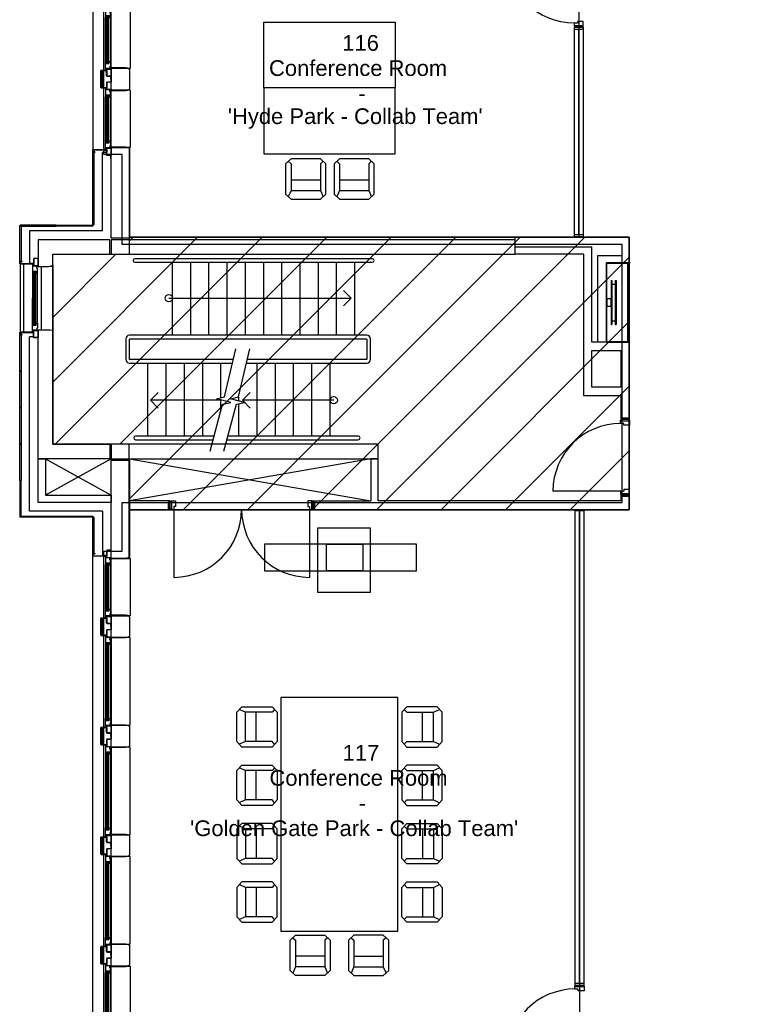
# Model space of a CAD drawing. Header units: millimetres. Extents: x 11314 to 117107, y -3618 to 64487.
# Tile 23 of 36: x 73695 to 83733, y 38225 to 51711. Entities that reach past the tile are written whole.
import ezdxf

# ---------------------------------------------------------------- set-up
doc = ezdxf.new("R2010")
doc.units = ezdxf.units.MM
doc.header["$MEASUREMENT"] = 0
doc.layers.get('0').update_dxf_attribs({"linetype": 'CONTINUOUS'})
for name, color, linetype in [('A-AREA-NIC', 8, 'CONTINUOUS'), ('A-CLNG-OPEN', 9, 'CONTINUOUS'), ('A-FLOR-STRS', 9, 'CONTINUOUS'), ('A-GLAZ', 8, 'CONTINUOUS'), ('A-WALL', 7, 'CONTINUOUS'), ('F-PROT-EQPM', 8, 'CONTINUOUS'), ('I-DOOR', 9, 'CONTINUOUS'), ('I-FURN-CONF', 9, 'CONTINUOUS'), ('I-GLAZ', 8, 'CONTINUOUS'), ('PDF_Text', 7, 'CONTINUOUS'), ('triGrossAreaLayer', 7, 'CONTINUOUS'), ('triLabelLayer', 7, 'CONTINUOUS'), ('triMeasuredGrossAreaLayer', 7, 'CONTINUOUS'), ('triSpaceLayer', 7, 'CONTINUOUS')]:
    doc.layers.add(name, color=color, linetype=linetype)
doc.styles.add('FDC_ZONE', font='romans.shx', dxfattribs={"height": 500})
doc.styles.add('PDF Helvetica', font='Helvetica.ttf')

# ---------------------------------------------------------------- blocks, each defined once
blk = doc.blocks.new('I-930-125')
blk.add_line((984, -58), (984, -988))
for points in [[(20, -50), (-1, -50), (-1, 50), (20, 50)], [(20, -50), (-1, -50), (-1, 50), (20, 50)], [(1039, -50), (1018, -50), (1018, 50), (1039, 50)], [(1039, -50), (1018, -50), (1018, 50), (1039, 50)]]:
    blk.add_lwpolyline(points, close=True)
for points in [[(12, 54), (12, 62), (78, 62), (78, -18), (54, -18), (54, -62), (12, -62), (12, -54), (20, -54), (20, 54), (12, 54)], [(1026, 54), (1026, 62), (960, 62), (960, -18), (984, -18), (984, -62), (1026, -62), (1026, -54), (1018, -54), (1018, 54), (1026, 54)]]:
    blk.add_lwpolyline(points)
blk.add_arc((984, -57), 931, 180.0526, 270.009)
blk = doc.blocks.new('WINDOW-JAMB')
for p, q in [((-107, -58), (-107, -63)), ((-107, -63), (-19, -63)), ((-19, -63), (-19, -58))]:
    blk.add_line(p, q)
at = {"ltscale": 0.05}
blk.add_lwpolyline([(-155, -2), (-115, -2, -0.414214), (-113, -3), (-113, -58, 0.414214), (-112, -60), (-15, -60)], format="xyb", dxfattribs=at)
blk.add_lwpolyline([(-111, -58), (-15, -58), (-15, 0), (-111, 0)], close=True)
at = {"flags": 128}
blk.add_lwpolyline([(-30, -70), (-30, -79), (88, -79), (88, -75), (61, -75), (61, -27), (80, -27), (80, -34), (86, -34), (86, -9), (20, -9), (20, -17), (-8, -17), (-8, -69), (-30, -69)], close=True, dxfattribs=at)
blk.add_lwpolyline([(-15, -14), (-15, -3, -0.414343), (-12, 0), (-11, 0, -0.414214), (-8, -3), (-8, -14, -0.414214), (-11, -17), (-12, -17, -0.414214)], format="xyb", close=True)
at = {"extrusion": (0, 0, -1)}
blk.add_ellipse((5, 0), major_axis=(2.6, 23.3), ratio=0.438242, start_param=3.847731, end_param=4.666449, dxfattribs=at)
blk = doc.blocks.new('GL-1250')
for p, q in [((-510, -259), (510, -259)), ((-510, -284), (510, -284)), ((-509, -310), (-509, -298)), ((-507, -325), (507, -325)), ((-507, -329), (507, -329)), ((509, -310), (509, -298))]:
    blk.add_line(p, q)
blk.add_lwpolyline([(595, -250), (595, -50), (601, 5), (597, 10), (-597, 10), (-601, 5), (-595, -50), (-595, -250), (595, -250)])
for points in [[(525, -316), (525, -293), (-525, -293), (-525, -316)], [(-525, -298), (-525, -310), (525, -310), (525, -298)]]:
    blk.add_lwpolyline(points, close=True)
blk.add_blockref('WINDOW-JAMB', (-595, -250))
at = {"extrusion": (0, 0, -1), "zscale": -1}
blk.add_blockref('WINDOW-JAMB', (-595, -250), dxfattribs=at)
blk = doc.blocks.new('GL-835')
for p, q in [((304, -259), (-304, -259)), ((304, -284), (-304, -284)), ((-303, -310), (-303, -298)), ((301, -325), (-301, -325)), ((301, -329), (-301, -329)), ((303, -310), (303, -298))]:
    blk.add_line(p, q)
blk.add_lwpolyline([(-389, -250), (-389, -50), (-395, 5), (-391, 10), (391, 10), (395, 5), (389, -50), (389, -250), (-389, -250)])
for points in [[(-315, -316), (-315, -293), (315, -293), (315, -316)], [(315, -298), (315, -310), (-315, -310), (-315, -298)]]:
    blk.add_lwpolyline(points, close=True)
blk.add_blockref('WINDOW-JAMB', (-389, -250))
at = {"extrusion": (0, 0, -1), "zscale": -1}
blk.add_blockref('WINDOW-JAMB', (-389, -250), dxfattribs=at)
blk = doc.blocks.new('Cisco WPC Adam H.1.0- huidige situatie$0$I-FUR-3$0$CHAIR10')
for p, q in [((-201, 267), (-276, 198)), ((-276, 198), (-276, -218)), ((-201, 147), (-239, 233)), ((201, 267), (-201, 267)), ((-201, -218), (-201, 147)), ((201, 147), (-201, 147)), ((276, 198), (201, 267)), ((201, 147), (239, 233)), ((201, -218), (201, 147)), ((276, -218), (276, 198)), ((201, 0), (-201, 0)), ((-276, -218), (-201, -286)), ((-239, -252), (-201, -218)), ((201, -286), (276, -218)), ((239, -252), (201, -218)), ((-201, -286), (201, -286))]:
    blk.add_line(p, q)
blk = doc.blocks.new('WALL-5')
for p, q in [((-136, -315), (-136, -313)), ((-136, -313), (-121, -313)), ((-121, -315), (-136, -315)), ((-120, -386), (-120, -316)), ((-118, -316), (-118, -386)), ((-116, -388), (116, -388)), ((116, -390), (-116, -390)), ((-116, -390), (116, -390)), ((118, -386), (118, -316)), ((118, -316), (118, -386)), ((120, -316), (120, -386)), ((120, -386), (120, -316)), ((121, -313), (136, -313)), ((136, -313), (121, -313)), ((136, -315), (121, -315)), ((121, -315), (136, -315)), ((136, -313), (136, -315)), ((136, -315), (136, -313))]:
    blk.add_line(p, q)
for points in [[(-150, -250), (-150, -60), (-149, -40), (-146, -10), (-135, 0), (135, 0), (146, -10), (150, -50), (150, -250), (-150, -250)], [(-118, -370), (-118, -308), (-42, -308), (-42, -250), (42, -250), (42, -308), (118, -308), (118, -370), (-118, -370), (118, -370)]]:
    blk.add_lwpolyline(points)
for centre, radius, start, end in [((-121, -316), 3, 360, 90), ((-121, -316), 1, 360, 90), ((-116, -386), 4, 180, 269.9999), ((-116, -386), 2, 180, 269.9999), ((116, -386), 2, 270.0001, 0), ((116, -386), 4, 270.0001, 360), ((116, -386), 4, 270.0001, 360), ((116, -386), 2, 270.0001, 0), ((121, -316), 3, 90, 180), ((121, -316), 3, 90, 180), ((121, -316), 1, 90, 180), ((121, -316), 1, 90, 180)]:
    blk.add_arc(centre, radius, start, end)
blk = doc.blocks.new('DD930-200')
for p, q in [((72, 115), (72, -815)), ((1932, 115), (1932, -815))]:
    blk.add_line(p, q)
for points in [[(18, 123), (18, 110), (0, 110), (0, 123), (0, 223), (39, 223), (39, 123)], [(18, 123), (18, 110), (0, 110), (0, 123), (0, 223), (39, 223), (39, 123)], [(18, 123), (18, 110), (0, 110), (0, 123), (0, 223), (39, 223), (39, 123)], [(1987, 123), (1987, 110), (2005, 110), (2005, 123), (2005, 223), (1965, 223), (1965, 123)], [(1987, 123), (1987, 110), (2005, 110), (2005, 123), (2005, 223), (1965, 223), (1965, 123)], [(1987, 123), (1987, 110), (2005, 110), (2005, 123), (2005, 223), (1965, 223), (1965, 123)]]:
    blk.add_lwpolyline(points, close=True)
for points in [[(30, 226), (30, 235), (97, 235), (97, 155), (72, 155), (72, 110), (30, 110), (30, 119), (39, 119), (39, 226), (30, 226)], [(30, 226), (30, 235), (97, 235), (97, 155), (72, 155), (72, 110), (30, 110), (30, 119), (39, 119), (39, 226), (30, 226)], [(1974, 226), (1974, 235), (1907, 235), (1907, 155), (1932, 155), (1932, 110), (1974, 110), (1974, 119), (1965, 119), (1965, 226), (1974, 226)], [(1974, 226), (1974, 235), (1907, 235), (1907, 155), (1932, 155), (1932, 110), (1974, 110), (1974, 119), (1965, 119), (1965, 226), (1974, 226)]]:
    blk.add_lwpolyline(points)
for centre, start, end in [((72, 115), 270, 0), ((1932, 115), 180, 270)]:
    blk.add_arc(centre, 930, start, end)
blk = doc.blocks.new('FIRE-9')
for p, q in [((60, 300), (60, -300)), ((60, 300), (70, 300)), ((70, 300), (70, -300)), ((118, 300), (118, -300)), ((118, 300), (128, 300)), ((128, 300), (128, -300)), ((60, -300), (70, -300)), ((118, -300), (128, -300))]:
    blk.add_line(p, q)
for points in [[(70, 250), (118, 250)], [(70, -250), (118, -250)]]:
    blk.add_lwpolyline(points)
blk.add_lwpolyline([(0, -50), (60, -50), (60, 50), (0, 50)], close=True)
blk = doc.blocks.new('D930-125')
blk.add_line((-54.5, -57.5), (-54.5, -987.5))
for points in [[(-1057, -50), (-1017.5, -50), (-1017.5, 50), (-1057, 50)], [(-1057, -50), (-1017.5, -50), (-1017.5, 50), (-1057, 50)], [(-1057, -50), (-1017.5, -50), (-1017.5, 50), (-1057, 50)], [(-1057, -50), (-1017.5, -50), (-1017.5, 50), (-1057, 50)], [(18, -50), (-21.5, -50), (-21.5, 50), (18, 50)], [(18, -50), (-21.5, -50), (-21.5, 50), (18, 50)], [(18, -50), (-21.5, -50), (-21.5, 50), (18, 50)], [(18, -50), (-21.5, -50), (-21.5, 50), (18, 50)]]:
    blk.add_lwpolyline(points, close=True)
for points in [[(-1026.5, 53.5), (-1026.5, 62.5), (-959.5, 62.5), (-959.5, -17.5), (-984.5, -17.5), (-984.5, -62.5), (-1026.5, -62.5), (-1026.5, -53.5), (-1017.5, -53.5), (-1017.5, 53.5), (-1026.5, 53.5)], [(-1026.5, 53.5), (-1026.5, 62.5), (-959.5, 62.5), (-959.5, -17.5), (-984.5, -17.5), (-984.5, -62.5), (-1026.5, -62.5), (-1026.5, -53.5), (-1017.5, -53.5), (-1017.5, 53.5), (-1026.5, 53.5)], [(-12.5, 53.5), (-12.5, 62.5), (-79.5, 62.5), (-79.5, -17.5), (-54.5, -17.5), (-54.5, -62.5), (-12.5, -62.5), (-12.5, -53.5), (-21.5, -53.5), (-21.5, 53.5), (-12.5, 53.5)], [(-12.5, 53.5), (-12.5, 62.5), (-79.5, 62.5), (-79.5, -17.5), (-54.5, -17.5), (-54.5, -62.5), (-12.5, -62.5), (-12.5, -53.5), (-21.5, -53.5), (-21.5, 53.5), (-12.5, 53.5)]]:
    blk.add_lwpolyline(points)
blk.add_arc((-54.5, -57.5), 930, 180, 270)

msp = doc.modelspace()

# ---------------------------------------------------------------- linework, layer by layer
at = {"layer": 'A-AREA-NIC', "linetype": 'Continuous'}
for p, q in [((74148, 46748), (76133, 48733)), ((74182, 45898), (77017, 48733)), ((75066, 45898), (77901, 48733)), ((75197, 45145), (78785, 48733)), ((75198, 48682), (75250, 48733)), ((75934, 44998), (79669, 48733)), ((76817, 44998), (80553, 48733)), ((77701, 44998), (81437, 48733)), ((74148, 47631), (75014, 48498)), ((78585, 44998), (82048, 48460)), ((79469, 44998), (82048, 47576)), ((80353, 44998), (82048, 46692)), ((81237, 44998), (82048, 45808))]:
    msp.add_line(p, q, dxfattribs=at)
at = {"layer": 'A-AREA-NIC'}
msp.add_lwpolyline([(82048, 48733), (82048, 44998), (75197, 44998), (75197, 45898), (74148, 45898), (74148, 48498), (75198, 48498), (75198, 48733)], close=True, dxfattribs=at)
at = {"layer": 'A-CLNG-OPEN'}
for points in [[(74048, 45698), (74948, 45198)], [(74948, 45698), (74048, 45198)], [(75198, 45698), (78508, 45123)], [(78508, 45698), (75198, 45122)]]:
    msp.add_lwpolyline(points, dxfattribs=at)
at = {"layer": 'A-FLOR-STRS'}
for p, q in [((78238, 47898), (78132, 48004)), ((78132, 47792), (78238, 47898)), ((75594, 46604), (75488, 46498)), ((76748, 46498), (76854, 46604)), ((75488, 46498), (75594, 46392)), ((76748, 46498), (76854, 46392))]:
    msp.add_line(p, q, dxfattribs=at)
for points in [[(78526, 48388, 1), (78526, 48438), (75273, 48438, 1), (75273, 48388), (78526, 48388)], [(76800, 47008), (78451, 47008, 0.414214), (78501, 47058), (78501, 47338, 0.414214), (78451, 47388), (75198, 47388, 0.414214), (75148, 47338), (75148, 47058, 0.414214), (75198, 47008), (76600, 47008)], [(76612, 47058), (75203, 47058, -0.414214), (75198, 47063), (75198, 47333, -0.414214), (75203, 47338), (78446, 47338, -0.414214), (78451, 47333), (78451, 47063, -0.414214), (78446, 47058), (76812, 47058)], [(76357, 46008), (75283, 46008, 1), (75283, 45958), (76343, 45958)], [(76533, 45958), (78333, 45958, 1), (78333, 46008), (76547, 46008)]]:
    msp.add_lwpolyline(points, format="xyb", dxfattribs=at)
for points in [[(75788, 47388), (75788, 48388)], [(76038, 47388), (76038, 48388)], [(76288, 47388), (76288, 48388)], [(76538, 47388), (76538, 48388)], [(76788, 47388), (76788, 48388)], [(77038, 47388), (77038, 48388)], [(77288, 47388), (77288, 48388)], [(77538, 47388), (77538, 48388)], [(77788, 47388), (77788, 48388)], [(78038, 47388), (78038, 48388)], [(78288, 47388), (78288, 48388)], [(75448, 47008), (75448, 46008)], [(75698, 47008), (75698, 46008)], [(75948, 47008), (75948, 46008)], [(76198, 47008), (76198, 46008)], [(76448, 47008), (76448, 46532)], [(76948, 46008), (76948, 47008)], [(77198, 46008), (77198, 47008)], [(77448, 46008), (77448, 47008)], [(77698, 46008), (77698, 47008)], [(77948, 46008), (77948, 47008)], [(76698, 46492), (76698, 46543)], [(76448, 46505), (76448, 46339)], [(76698, 46008), (76698, 46449)]]:
    msp.add_lwpolyline(points, dxfattribs=at)
at = {"layer": 'A-FLOR-STRS', "flags": 128}
for points in [[(75738, 47898), (78238, 47898)], [(76304, 45801), (76476, 46444), (76586, 46469), (76393, 46519), (76503, 46544), (76657, 47205)], [(76494, 45801), (76666, 46444), (76776, 46469), (76583, 46519), (76693, 46544), (76847, 47205)], [(77998, 46498), (76748, 46498), (76854, 46604)], [(76466, 46498), (75488, 46498)], [(76466, 46498), (75488, 46498), (75594, 46392)], [(77998, 46498), (76748, 46498)]]:
    msp.add_lwpolyline(points, dxfattribs=at)
at = {"layer": 'A-FLOR-STRS'}
for centre in [(75738, 47898), (77998, 46498)]:
    msp.add_circle(centre, 50, dxfattribs=at)
at = {"layer": 'A-GLAZ'}
for p, q in [((74698, 51860), (74698, 49935)), ((73988, 48333), (73988, 47463)), ((74148, 48348), (74148, 47448)), ((73869, 48241), (73869, 47898)), ((73873, 48241), (73873, 47898)), ((73914, 47553), (73914, 48243)), ((73939, 47553), (73939, 48243)), ((73869, 47555), (73869, 47898)), ((73873, 47555), (73873, 47898)), ((74698, 37936), (74698, 44360))]:
    msp.add_line(p, q, dxfattribs=at)
for points in [[(73697, 48369, 0.414213), (73699, 48367), (73877, 48367), (73877, 48365), (73699, 48365, -0.414213), (73695, 48369), (73695, 48391, -0.414214), (73699, 48395), (73721, 48395, 0.414214), (73723, 48397), (73723, 48405), (73725, 48405), (73725, 48397, -0.414214), (73721, 48393), (73699, 48393, 0.414214), (73697, 48391)], [(73840, 48365), (73840, 48365), (73843, 48365), (73843, 48365), (73848, 48365), (73848, 48365), (73888, 48365), (73888, 48368), (73848, 48368), (73848, 48370), (73888, 48370), (73888, 48397), (73890, 48397), (73890, 48347), (73888, 48347), (73888, 48363), (73841, 48363, -0.414214)], [(73697, 47426, -0.414213), (73699, 47428), (73877, 47428), (73877, 47430), (73699, 47430, 0.414213), (73695, 47426), (73695, 47404, 0.414214), (73699, 47400), (73721, 47400, -0.414214), (73723, 47398), (73723, 47390), (73725, 47390), (73725, 47398, 0.414214), (73721, 47402), (73699, 47402, -0.414214), (73697, 47404)]]:
    msp.add_lwpolyline(points, format="xyb", close=True, dxfattribs=at)
for points in [[(73752, 47433), (73752, 48363), (73702, 48363), (73702, 47433), (73752, 47433)], [(73905, 47898), (73905, 48258), (73882, 48258), (73882, 47898)], [(73900, 47898), (73900, 48258), (73888, 48258), (73888, 47898)], [(73905, 47898), (73905, 47537), (73882, 47537), (73882, 47898)], [(73900, 47898), (73900, 47537), (73888, 47537), (73888, 47898)]]:
    msp.add_lwpolyline(points, dxfattribs=at)
for points in [[(73888, 48246), (73900, 48246), (73900, 48258), (73888, 48258)], [(73888, 47549), (73900, 47549), (73900, 47537), (73888, 47537)]]:
    msp.add_lwpolyline(points, close=True, dxfattribs=at)
at = {"layer": 'A-WALL'}
for p, q in [((74948, 48718), (74948, 49953)), ((74828, 48820), (74828, 49893)), ((74891, 49893), (74828, 49893)), ((73698, 48893), (73702, 48893)), ((73698, 48400), (73698, 48893)), ((73702, 48893), (73713, 48882)), ((74195, 48898), (73703, 48898)), ((73703, 48898), (73703, 48894)), ((73703, 48894), (73714, 48883)), ((73713, 48882), (73713, 48400)), ((73714, 48883), (74195, 48883)), ((74195, 48883), (74195, 48898)), ((74828, 48820), (73830, 48820)), ((73830, 48820), (73830, 48370)), ((74948, 48698), (74948, 48498)), ((80483, 48733), (82048, 48733)), ((80483, 48498), (80483, 48733)), ((82048, 48383), (82048, 48733)), ((81948, 48633), (80483, 48633)), ((80483, 48598), (81533, 48598)), ((81533, 47293), (81533, 48598)), ((81948, 48483), (81948, 48633)), ((81418, 48498), (80483, 48498)), ((81418, 48498), (81418, 46563)), ((81618, 47293), (81618, 48483)), ((81618, 48483), (81948, 48483)), ((73713, 48400), (73698, 48400)), ((73885, 48370), (73830, 48370)), ((73891, 47368), (73830, 47368)), ((73830, 44980), (73830, 47368)), ((82048, 47293), (81533, 47293)), ((82048, 46238), (82048, 47293)), ((81418, 46563), (81933, 46563)), ((81933, 46563), (81933, 46238)), ((81933, 46238), (82048, 46238)), ((73698, 45400), (73698, 45895)), ((73698, 45895), (73713, 45895)), ((73713, 45895), (73713, 45400)), ((74928, 45898), (74148, 45898)), ((73709, 45400), (73698, 45400)), ((73698, 45395), (73698, 44903)), ((73713, 45395), (73698, 45395)), ((73713, 45400), (73709, 45400)), ((73713, 44914), (73713, 45395)), ((73702, 44903), (73713, 44914)), ((73703, 44902), (73714, 44913)), ((73714, 44913), (74195, 44913)), ((74828, 44980), (73830, 44980)), ((74195, 44913), (74195, 44898)), ((74828, 44980), (74828, 44370)), ((73698, 44903), (73702, 44903)), ((73703, 44898), (73703, 44902)), ((74195, 44898), (73703, 44898)), ((74891, 44370), (74828, 44370)), ((74808, 43282), (74808, 43514)), ((74808, 43514), (74808, 43282)), ((74810, 43514), (74810, 43282)), ((74812, 43518), (74882, 43518)), ((74882, 43516), (74812, 43516)), ((74883, 43519), (74883, 43534)), ((74883, 43534), (74885, 43534)), ((74885, 43534), (74885, 43519)), ((74812, 43280), (74882, 43280)), ((74882, 43280), (74812, 43280)), ((74882, 43278), (74812, 43278)), ((74812, 43278), (74882, 43278)), ((74883, 43262), (74883, 43277)), ((74883, 43277), (74883, 43262)), ((74885, 43262), (74883, 43262)), ((74883, 43262), (74885, 43262)), ((74885, 43277), (74885, 43262)), ((74885, 43262), (74885, 43277)), ((74808, 41782), (74808, 42014)), ((74808, 42014), (74808, 41782)), ((74810, 42014), (74810, 41782)), ((74812, 42018), (74882, 42018)), ((74882, 42016), (74812, 42016)), ((74883, 42019), (74883, 42034)), ((74883, 42034), (74885, 42034)), ((74885, 42034), (74885, 42019)), ((74812, 41780), (74882, 41780)), ((74882, 41780), (74812, 41780)), ((74882, 41778), (74812, 41778)), ((74812, 41778), (74882, 41778)), ((74883, 41762), (74883, 41777)), ((74883, 41777), (74883, 41762)), ((74885, 41762), (74883, 41762)), ((74883, 41762), (74885, 41762)), ((74885, 41777), (74885, 41762)), ((74885, 41762), (74885, 41777)), ((74808, 40282), (74808, 40514)), ((74808, 40514), (74808, 40282)), ((74810, 40514), (74810, 40282)), ((74812, 40518), (74882, 40518)), ((74882, 40516), (74812, 40516)), ((74883, 40519), (74883, 40534)), ((74883, 40534), (74885, 40534)), ((74885, 40534), (74885, 40519)), ((74812, 40280), (74882, 40280)), ((74882, 40280), (74812, 40280)), ((74882, 40278), (74812, 40278)), ((74812, 40278), (74882, 40278)), ((74883, 40262), (74883, 40277)), ((74883, 40277), (74883, 40262)), ((74885, 40262), (74883, 40262)), ((74883, 40262), (74885, 40262)), ((74885, 40277), (74885, 40262)), ((74885, 40262), (74885, 40277)), ((74808, 38782), (74808, 39014)), ((74808, 39014), (74808, 38782)), ((74810, 39014), (74810, 38782)), ((74812, 39018), (74882, 39018)), ((74882, 39016), (74812, 39016)), ((74883, 39019), (74883, 39034)), ((74883, 39034), (74885, 39034)), ((74885, 39034), (74885, 39019)), ((74812, 38780), (74882, 38780)), ((74882, 38780), (74812, 38780)), ((74882, 38778), (74812, 38778)), ((74812, 38778), (74882, 38778)), ((74883, 38762), (74883, 38777)), ((74883, 38777), (74883, 38762)), ((74885, 38762), (74883, 38762)), ((74883, 38762), (74885, 38762)), ((74885, 38777), (74885, 38762)), ((74885, 38762), (74885, 38777))]:
    msp.add_line(p, q, dxfattribs=at)
for points in [[(74885, 50762), (74890, 50762), (74890, 50812), (74885, 50812), (74885, 50762), (74890, 50812)], [(74885, 50812), (74890, 50762)], [(74885, 50762), (74890, 50762), (74890, 50812), (74885, 50812), (74885, 50762), (74890, 50812)], [(74885, 50812), (74890, 50762)], [(75188, 49959), (75198, 49948), (75198, 48718), (74948, 48718), (74948, 49963), (75138, 49963), (75158, 49962), (75188, 49959)], [(74695, 49895), (74710, 49895), (74710, 49400), (74706, 49400), (74695, 49400), (74695, 49895)], [(74695, 49395), (74710, 49395), (74710, 48900), (74706, 48900), (74695, 48900), (74695, 49395)], [(74695, 48898), (74695, 48883), (74200, 48883), (74200, 48887), (74200, 48898), (74695, 48898)], [(73948, 48333), (74088, 48333), (74108, 48334), (74138, 48337), (74148, 48348), (74148, 48498), (74928, 48498), (74928, 48698), (73948, 48698), (73948, 48333)], [(74948, 48498), (80483, 48498), (80483, 48698), (74948, 48698)], [(80483, 48733), (75198, 48733)], [(73698, 47395), (73713, 47395), (73713, 46900), (73709, 46900), (73698, 46900), (73698, 47395)], [(73948, 47463), (74088, 47463), (74108, 47462), (74138, 47459), (74148, 47448), (74148, 45898), (74928, 45898), (74928, 45698), (73948, 45698), (73948, 47463)], [(73698, 46895), (73713, 46895), (73713, 46400), (73709, 46400), (73698, 46400), (73698, 46895)], [(73698, 46395), (73713, 46395), (73713, 45900), (73709, 45900), (73698, 45900), (73698, 46395)], [(73698, 45895), (73713, 45895), (73713, 45400), (73709, 45400), (73698, 45400), (73698, 45895)], [(74948, 45698), (78608, 45698), (78608, 45898), (74948, 45898), (74948, 45698)], [(78258, 44998), (82048, 44998), (82048, 45198), (81933, 45198), (81933, 45123), (78608, 45123), (78608, 45698), (78508, 45698), (78508, 45123)], [(78258, 44998), (77721, 44998), (77721, 45123), (78508, 45123)], [(74200, 44898), (74200, 44913), (74695, 44913), (74695, 44909), (74695, 44898), (74200, 44898)], [(74711, 44400), (74696, 44400), (74696, 44895), (74700, 44895), (74711, 44895), (74711, 44400)], [(74828, 43516), (74890, 43516), (74890, 43440), (74948, 43440), (74948, 43356), (74890, 43356), (74890, 43280), (74828, 43280), (74828, 43516), (74828, 43280)], [(74948, 43548), (75138, 43548), (75158, 43547), (75188, 43544), (75198, 43533), (75198, 43263), (75188, 43252), (75148, 43248), (74948, 43248), (74948, 43548)], [(74828, 42016), (74890, 42016), (74890, 41940), (74948, 41940), (74948, 41856), (74890, 41856), (74890, 41780), (74828, 41780), (74828, 42016), (74828, 41780)], [(74948, 42048), (75138, 42048), (75158, 42047), (75188, 42044), (75198, 42033), (75198, 41763), (75188, 41752), (75148, 41748), (74948, 41748), (74948, 42048)], [(74828, 40516), (74890, 40516), (74890, 40440), (74948, 40440), (74948, 40356), (74890, 40356), (74890, 40280), (74828, 40280), (74828, 40516), (74828, 40280)], [(74948, 40548), (75138, 40548), (75158, 40547), (75188, 40544), (75198, 40533), (75198, 40263), (75188, 40252), (75148, 40248), (74948, 40248), (74948, 40548)], [(74828, 39016), (74890, 39016), (74890, 38940), (74948, 38940), (74948, 38856), (74890, 38856), (74890, 38780), (74828, 38780), (74828, 39016), (74828, 38780)], [(74948, 39048), (75138, 39048), (75158, 39047), (75188, 39044), (75198, 39033), (75198, 38763), (75188, 38752), (75148, 38748), (74948, 38748), (74948, 39048)]]:
    msp.add_lwpolyline(points, dxfattribs=at)
for points in [[(74697, 49926, -0.414213), (74699, 49928), (74877, 49928), (74877, 49930), (74699, 49930, 0.414213), (74695, 49926), (74695, 49904, 0.414214), (74699, 49900), (74721, 49900, -0.414214), (74723, 49898), (74723, 49890), (74725, 49890), (74725, 49898, 0.414214), (74721, 49902), (74699, 49902, -0.414214), (74697, 49904)], [(74840, 49931), (74840, 49931), (74843, 49931), (74843, 49931), (74848, 49931), (74848, 49931), (74888, 49931), (74888, 49928), (74848, 49928), (74848, 49926), (74888, 49926), (74888, 49898), (74890, 49898), (74890, 49949), (74888, 49949), (74888, 49933), (74842, 49933, 0.414214)], [(74697, 44369, 0.414213), (74699, 44367), (74877, 44367), (74877, 44365), (74699, 44365, -0.414213), (74695, 44369), (74695, 44391, -0.414214), (74699, 44395), (74721, 44395, 0.414214), (74723, 44397), (74723, 44405), (74725, 44405), (74725, 44397, -0.414214), (74721, 44393), (74699, 44393, 0.414214), (74697, 44391)], [(74840, 44365), (74840, 44365), (74843, 44365), (74843, 44365), (74848, 44365), (74848, 44365), (74888, 44365), (74888, 44368), (74848, 44368), (74848, 44370), (74888, 44370), (74888, 44397), (74890, 44397), (74890, 44347), (74888, 44347), (74888, 44363), (74841, 44363, -0.414214)]]:
    msp.add_lwpolyline(points, format="xyb", close=True, dxfattribs=at)
for points in [[(81533, 47178), (81933, 47178), (81933, 46678), (81533, 46678)], [(74048, 45198), (74948, 45198), (74948, 45098), (73948, 45098), (73948, 45098), (73948, 45698), (74048, 45698)], [(74948, 44333), (74948, 45678), (75198, 45678), (75198, 44367), (75198, 44348), (75188, 44337), (75158, 44334), (75138, 44333), (74948, 44333)], [(75752, 45123), (75198, 45123), (75198, 44998), (75752, 44998)]]:
    msp.add_lwpolyline(points, close=True, dxfattribs=at)
for centre, radius, start, end in [((74812, 43514), 4, 90, 179.9999), ((74812, 43514), 2, 90, 179.9999), ((74882, 43519), 1, 270, 0), ((74882, 43519), 3, 270, 0), ((74812, 43282), 4, 180.0001, 270), ((74812, 43282), 4, 180.0001, 270), ((74812, 43282), 2, 180.0001, 270), ((74812, 43282), 2, 180.0001, 270), ((74882, 43277), 3, 0, 90), ((74882, 43277), 3, 0, 90), ((74882, 43277), 1, 0, 90), ((74882, 43277), 1, 0, 90), ((74812, 42014), 4, 90, 179.9999), ((74812, 42014), 2, 90, 179.9999), ((74882, 42019), 1, 270, 0), ((74882, 42019), 3, 270, 0), ((74812, 41782), 4, 180.0001, 270), ((74812, 41782), 4, 180.0001, 270), ((74812, 41782), 2, 180.0001, 270), ((74812, 41782), 2, 180.0001, 270), ((74882, 41777), 3, 0, 90), ((74882, 41777), 3, 0, 90), ((74882, 41777), 1, 0, 90), ((74882, 41777), 1, 0, 90), ((74812, 40514), 4, 90, 179.9999), ((74812, 40514), 2, 90, 179.9999), ((74882, 40519), 1, 270, 0), ((74882, 40519), 3, 270, 0), ((74812, 40282), 4, 180.0001, 270), ((74812, 40282), 4, 180.0001, 270), ((74812, 40282), 2, 180.0001, 270), ((74812, 40282), 2, 180.0001, 270), ((74882, 40277), 3, 0, 90), ((74882, 40277), 3, 0, 90), ((74882, 40277), 1, 0, 90), ((74882, 40277), 1, 0, 90), ((74812, 39014), 4, 90, 179.9999), ((74812, 39014), 2, 90, 179.9999), ((74882, 39019), 1, 270, 0), ((74882, 39019), 3, 270, 0), ((74812, 38782), 4, 180.0001, 270), ((74812, 38782), 4, 180.0001, 270), ((74812, 38782), 2, 180.0001, 270), ((74812, 38782), 2, 180.0001, 270), ((74882, 38777), 3, 0, 90), ((74882, 38777), 3, 0, 90), ((74882, 38777), 1, 0, 90), ((74882, 38777), 1, 0, 90)]:
    msp.add_arc(centre, radius, start, end, dxfattribs=at)
at = {"layer": 'F-PROT-EQPM'}
for p, q in [((81733, 48383), (82048, 48383)), ((81733, 47293), (81733, 48383)), ((81848, 48383), (81848, 48380)), ((82023, 48378), (82023, 47298)), ((82048, 48378), (82048, 47298)), ((81848, 47295), (81848, 47293))]:
    msp.add_line(p, q, dxfattribs=at)
at = {"layer": 'F-PROT-EQPM', "flags": 128}
msp.add_lwpolyline([(81738, 47838), (81738, 48378), (82053, 48378), (82053, 48388), (82050, 48388), (82050, 48380), (81735, 48380), (81735, 47838), (81735, 47295), (82050, 47295), (82050, 47288), (82053, 47288), (82053, 47298), (81738, 47298)], close=True, dxfattribs=at)
at = {"layer": 'I-FURN-CONF'}
for p, q in [((77779, 43865), (77779, 44750)), ((77779, 44750), (78498, 44750)), ((78498, 44750), (78498, 43865)), ((77052, 44533), (79129, 44533)), ((77052, 44156), (77052, 44533)), ((77899, 44160), (77899, 44528)), ((77899, 44528), (78396, 44528)), ((78396, 44528), (78396, 44160)), ((79129, 44533), (79129, 44156)), ((79129, 44156), (77052, 44156)), ((78396, 44160), (77899, 44160)), ((78498, 43865), (77779, 43865))]:
    msp.add_line(p, q, dxfattribs=at)
for points in [[(78839, 50776), (77039, 50776), (77039, 51676), (78839, 51676)], [(78839, 50776), (77039, 50776), (77039, 49876), (78839, 49876)], [(77275, 39225), (78875, 39225), (78875, 42425), (77275, 42425)]]:
    msp.add_lwpolyline(points, close=True, dxfattribs=at)
at = {"layer": 'I-GLAZ'}
for p, q in [((81293, 51608), (81293, 48743)), ((81418, 51608), (81293, 51608)), ((81293, 51583), (81418, 51583)), ((81355, 48768), (81355, 51583)), ((81418, 48743), (81418, 51608)), ((81293, 48768), (81418, 48768)), ((81293, 48743), (81418, 48743)), ((81303, 45008), (81303, 38489)), ((81428, 44983), (81303, 44983)), ((81365, 38514), (81365, 44983)), ((81428, 38489), (81428, 45008)), ((81303, 38514), (81428, 38514)), ((81303, 38489), (81428, 38489))]:
    msp.add_line(p, q, dxfattribs=at)
at = {"layer": 'triGrossAreaLayer'}
msp.add_lwpolyline([(74848, 37860), (74848, 44433), (75097, 44433), (75097, 45098), (81948, 45098), (81948, 48633), (75098, 48633), (75098, 49863), (74848, 49863), (74848, 51936), (75098, 51936), (75098, 52860), (74848, 52860), (74848, 59433), (75098, 59433), (75098, 59998), (75660, 59998), (75660, 60248), (82236, 60248), (82236, 59998), (83004, 59998), (83160, 59998), (83160, 60250), (84036, 60250)], dxfattribs=at)
at = {"layer": 'triMeasuredGrossAreaLayer'}
msp.add_lwpolyline([(74948, 37960), (74948, 44333), (75197, 44333), (75197, 44998), (82048, 44998), (82048, 48733), (75198, 48733), (75198, 49963), (74948, 49963), (74948, 51836), (75198, 51836), (75198, 52960), (74948, 52960), (74948, 59333), (75198, 59333), (75198, 59898), (75760, 59898), (75760, 60148), (82136, 60148), (82136, 59898), (83004, 59898), (83260, 59898), (83260, 60150), (83936, 60150)], dxfattribs=at)
at = {"layer": 'triSpaceLayer'}
for points in [[(75198, 48733), (75198, 49963), (74948, 49963), (74948, 51836), (75198, 51836), (75198, 52698), (81355, 52698), (81355, 48733), (75198, 48733)], [(75198, 37960), (74948, 37960), (74948, 44333), (75197, 44333), (75197, 44998), (81366, 44998), (81366, 37399), (75198, 37399), (75198, 37960)]]:
    msp.add_lwpolyline(points, close=True, dxfattribs=at)

# ---------------------------------------------------------------- block references
at = {"layer": 'A-GLAZ', "rotation": 270}
for name, p in [('GL-835', (75198, 51440)), ('GL-835', (75198, 50354)), ('WINDOW-JAMB', (73948, 48328)), ('GL-835', (75198, 43942)), ('GL-1250', (75198, 42648)), ('GL-1250', (75198, 41148)), ('GL-1250', (75198, 39648)), ('GL-835', (75198, 38354))]:
    msp.add_blockref(name, p, dxfattribs=at)
at = {"layer": 'A-GLAZ', "xscale": -1, "zscale": -1, "rotation": 270}
msp.add_blockref('WINDOW-JAMB', (73948, 47468), dxfattribs=at)
at = {"layer": 'A-WALL', "rotation": 270}
msp.add_blockref('WALL-5', (75198, 50898), dxfattribs=at)
at = {"layer": 'F-PROT-EQPM'}
msp.add_blockref('FIRE-9', (81738, 47838), dxfattribs=at)
at = {"layer": 'I-DOOR', "xscale": -1, "rotation": 270}
msp.add_blockref('I-930-125', (81355, 51609), dxfattribs=at)
at = {"layer": 'I-DOOR', "rotation": 270}
for name, p in [('D930-125', (81989, 45198)), ('I-930-125', (81365, 38488))]:
    msp.add_blockref(name, p, dxfattribs=at)
at = {"layer": 'I-DOOR'}
msp.add_blockref('DD930-200', (75734, 44888), dxfattribs=at)
at = {"layer": 'I-FURN-CONF', "zscale": -1, "rotation": 180}
for p in [(77614, 49520), (78278, 49520)]:
    msp.add_blockref('Cisco WPC Adam H.1.0- huidige situatie$0$I-FUR-3$0$CHAIR10', p, dxfattribs=at)
at = {"layer": 'I-FURN-CONF', "xscale": -1}
for p, rotation in [((76935, 42025), 90), ((76935, 41225), 90), ((79216, 40425), 270), ((79216, 39625), 270), ((77675, 38885), 180)]:
    msp.add_blockref('Cisco WPC Adam H.1.0- huidige situatie$0$I-FUR-3$0$CHAIR10', p, dxfattribs=dict(at, rotation=rotation))
at = {"layer": 'I-FURN-CONF'}
for p, rotation in [((79216, 42025), 270), ((79216, 41225), 270), ((76935, 40425), 90), ((76935, 39625), 90), ((78475, 38885), 180)]:
    msp.add_blockref('Cisco WPC Adam H.1.0- huidige situatie$0$I-FUR-3$0$CHAIR10', p, dxfattribs=dict(at, rotation=rotation))

# ---------------------------------------------------------------- texts
at = {"layer": 'PDF_Text', "attachment_point": 4, "style": 'PDF Helvetica'}
for s, insert, char_height in [('116', (78115, 51392), 215.3), ('Conference Room', (77111, 51047), 215.33), ('-', (78335, 50702), 215), ("'Hyde Park - Collab Team'", (76547, 50357), 215.33), ('117', (78120, 41670), 215.3), ('Conference Room', (77117, 41325), 215.33), ('-', (78340, 40980), 215), ("'Golden Gate Park - Collab Team'", (76030, 40635), 215.33)]:
    msp.add_mtext(s, dxfattribs=dict(at, insert=insert, char_height=char_height))
at = {"layer": 'triLabelLayer', "color": 7, "char_height": 500, "attachment_point": 5, "style": 'FDC_ZONE'}
for insert in [(78152, 50715), (78157, 41198)]:
    msp.add_mtext('{\\fSansSerif;\\H0.01;}', dxfattribs=dict(at, insert=insert))

doc.saveas('drawing.dxf')
